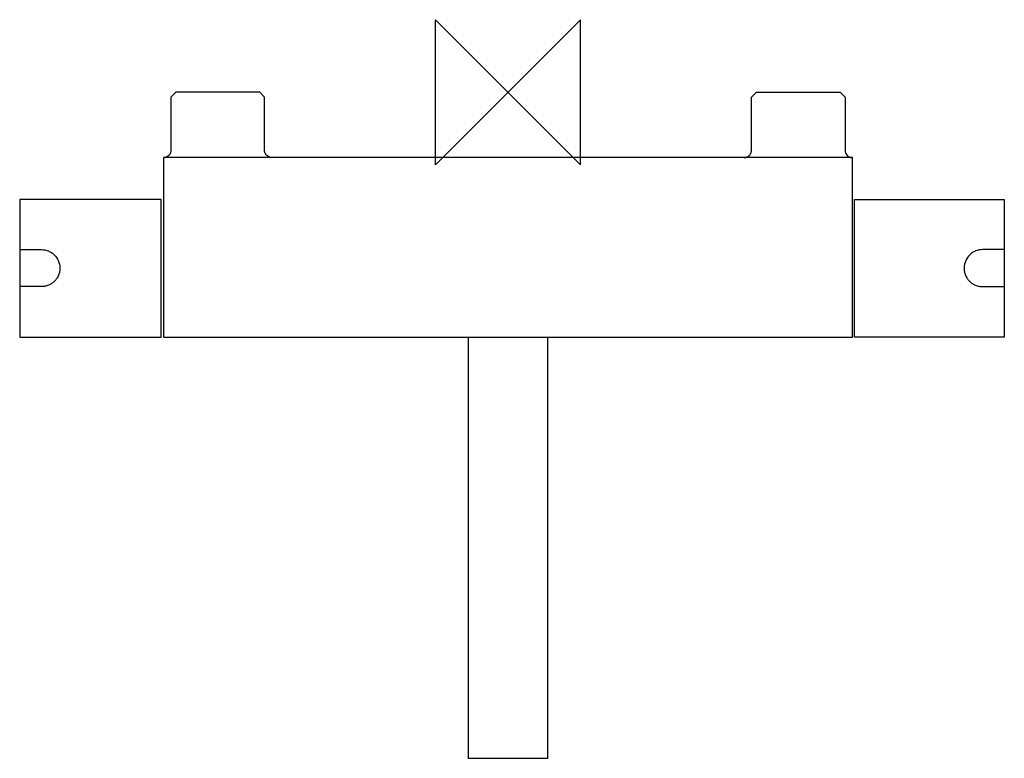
# Model space of a CAD drawing. Header units: millimetres. Extents: x -135 to 137, y -184 to 20.
import ezdxf

# ---------------------------------------------------------------- set-up
doc = ezdxf.new("R2010")
doc.units = ezdxf.units.MM
doc.header["$MEASUREMENT"] = 0
doc.layers.add('ORIGIN', color=6, linetype='Continuous')
doc.layers.add('PLANNING', color=1, linetype='Continuous')

# ---------------------------------------------------------------- blocks, each defined once
blk = doc.blocks.new('707000_T')
at = {"layer": 'ORIGIN'}
for p, q in [((20, 20), (-20, -20)), ((-20, -20), (-20, 20)), ((-20, 20), (20, -20)), ((20, -20), (20, 20))]:
    blk.add_line(p, q, dxfattribs=at)
at = {"layer": 'PLANNING'}
for p, q in [((95, -18), (-95, -18)), ((-95, -18), (-95, -67.5)), ((95, -67.5), (95, -18)), ((-134.6, -29.7), (-134.6, -43.24)), ((-95.8, -29.5), (-134.4, -29.5)), ((-95.6, -67.3), (-95.6, -29.7)), ((95.5, -67.3), (95.5, -29.7)), ((136.8, -29.7), (136.8, -43.24)), ((-134.4, -43.35), (-128.6, -43.35)), ((136.6, -43.35), (130.8, -43.35)), ((-134.6, -53.66), (-134.6, -67.3)), ((-128.6, -53.55), (-134.4, -53.55)), ((130.8, -53.55), (136.6, -53.55)), ((136.8, -53.66), (136.8, -67.3)), ((-134.4, -67.5), (-95.8, -67.5)), ((-95, -67.5), (95, -67.5)), ((-11, -67.5), (-11, -183.3)), ((11, -183.3), (11, -67.5)), ((-10.8, -183.5), (10.8, -183.5))]:
    blk.add_line(p, q, dxfattribs=at)
for points in [[(-67.1, -16), (-67.1, -1.35), (-68.45, 0), (-91.55, 0), (-92.9, -1.35), (-92.9, -16)], [(67.1, -16), (67.1, -1.35), (68.45, 0), (91.55, 0), (92.9, -1.35), (92.9, -16)], [(-134.6, -43.24), (-134.6, -53.66)], [(136.8, -43.24), (136.8, -53.66)]]:
    blk.add_lwpolyline(points, dxfattribs=at)
for points, knots in [([(-92.9, -16), (-92.9, -16.09), (-92.91, -16.17), (-92.93, -16.37), (-92.98, -16.58), (-93.13, -16.97), (-93.45, -17.43), (-93.93, -17.78), (-94.29, -17.91), (-94.44, -17.95), (-94.55, -17.97), (-94.69, -17.99), (-94.85, -18), (-94.89, -18), (-94.9, -18)], [0, 0, 0, 0, 0.26, 0.26, 0.58, 0.9, 1.54, 2.24, 2.66, 2.68, 2.68, 3, 3.12, 3.141412, 3.141412, 3.141412, 3.141412]), ([(-65.1, -18), (-65.19, -18), (-65.27, -17.99), (-65.47, -17.97), (-65.68, -17.92), (-65.87, -17.85), (-66.16, -17.71), (-66.34, -17.58), (-66.65, -17.28), (-66.84, -17.03), (-67, -16.64), (-67.06, -16.41), (-67.09, -16.19), (-67.1, -16.08), (-67.1, -16)], [0, 0, 0, 0, 0.261406, 0.261406, 0.581406, 0.901406, 0.901406, 1.541406, 1.541406, 2.201406, 2.481406, 2.801406, 2.901406, 3.141406, 3.141406, 3.141406, 3.141406]), ([(65.1, -18), (65.19, -18), (65.27, -17.99), (65.47, -17.97), (65.68, -17.92), (65.87, -17.85), (66.16, -17.71), (66.34, -17.58), (66.65, -17.28), (66.84, -17.03), (67, -16.64), (67.06, -16.41), (67.09, -16.19), (67.1, -16.08), (67.1, -16)], [0, 0, 0, 0, 0.261406, 0.261406, 0.581406, 0.901406, 0.901406, 1.541406, 1.541406, 2.201406, 2.481406, 2.801406, 2.901406, 3.141406, 3.141406, 3.141406, 3.141406]), ([(92.9, -16), (92.9, -16.09), (92.91, -16.17), (92.93, -16.37), (92.98, -16.58), (93.13, -16.97), (93.45, -17.43), (93.93, -17.78), (94.29, -17.91), (94.44, -17.95), (94.55, -17.97), (94.69, -17.99), (94.85, -18), (94.89, -18), (94.9, -18)], [0, 0, 0, 0, 0.26, 0.26, 0.58, 0.9, 1.54, 2.24, 2.66, 2.68, 2.68, 3, 3.12, 3.141412, 3.141412, 3.141412, 3.141412]), ([(-128.6, -43.35), (-127.95, -43.35), (-126.95, -43.55), (-125.77, -44.18), (-124.76, -45), (-123.81, -46.4), (-123.48, -47.92), (-123.54, -48.96), (-123.64, -49.62), (-123.88, -50.4), (-124.35, -51.31), (-124.99, -52.09), (-125.77, -52.72), (-126.65, -53.2), (-127.61, -53.49), (-128.27, -53.55), (-128.6, -53.55)], [-21.953541, -21.953541, -21.953541, -21.953541, -20.002572, -18.951938, -17.978407, -16.111597, -13.969152, -13.396309, -12.985934, -11.968203, -10.955611, -9.949496, -8.947574, -7.969686, -6.94534, -5.969928, -5.969928, -5.969928, -5.969928]), ([(130.8, -43.35), (130.15, -43.35), (129.15, -43.55), (127.97, -44.18), (126.96, -45), (126.01, -46.4), (125.68, -47.92), (125.74, -48.96), (125.84, -49.62), (126.08, -50.4), (126.55, -51.31), (127.19, -52.09), (127.97, -52.72), (128.85, -53.2), (129.81, -53.49), (130.47, -53.55), (130.8, -53.55)], [-21.953541, -21.953541, -21.953541, -21.953541, -20.002572, -18.951938, -17.978407, -16.111597, -13.969152, -13.396309, -12.985934, -11.968203, -10.955611, -9.949496, -8.947574, -7.969686, -6.94534, -5.969928, -5.969928, -5.969928, -5.969928])]:
    blk.add_open_spline(points, degree=3, knots=knots, dxfattribs=at)
for points, weights in [([(-134.4, -29.5), (-134.6, -29.5), (-134.6, -29.7)], [1, 0.707152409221, 1]), ([(136.6, -29.5), (136.8, -29.5), (136.8, -29.7)], [1, 0.707152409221, 1]), ([(-134.6, -67.3), (-134.6, -67.5), (-134.4, -67.5)], [1, 0.707108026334, 1]), ([(136.8, -67.3), (136.8, -67.5), (136.6, -67.5)], [1, 0.707108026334, 1]), ([(-11, -183.3), (-11, -183.5), (-10.8, -183.5)], [1, 0.707106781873, 1]), ([(10.8, -183.5), (11, -183.5), (11, -183.3)], [1, 0.707106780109, 1])]:
    blk.add_rational_spline(points, weights, degree=2, dxfattribs=at)
for points, weights, knots in [([(-95.6, -29.7), (-95.6, -29.62), (-95.66, -29.56), (-95.72, -29.5), (-95.8, -29.5)], [1, 0.92386377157, 1, 0.92386377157, 1], [149.7939994, 149.7939994, 149.7939994, 149.9510786, 149.9510786, 150.1081579, 150.1081579, 150.1081579]), ([(95.5, -29.7), (95.5, -29.62), (95.56, -29.56), (95.62, -29.5), (95.7, -29.5)], [1, 0.92386377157, 1, 0.92386377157, 1], [149.7939994, 149.7939994, 149.7939994, 149.9510786, 149.9510786, 150.1081579, 150.1081579, 150.1081579]), ([(-95.8, -67.5), (-95.72, -67.5), (-95.66, -67.44), (-95.6, -67.38), (-95.6, -67.3)], [1, 0.923879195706, 1, 0.923879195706, 1], [111.8799731, 111.8799731, 111.8799731, 112.0370525, 112.0370525, 112.1941318, 112.1941318, 112.1941318]), ([(95.7, -67.5), (95.62, -67.5), (95.56, -67.44), (95.5, -67.38), (95.5, -67.3)], [1, 0.923879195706, 1, 0.923879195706, 1], [111.8799731, 111.8799731, 111.8799731, 112.0370525, 112.0370525, 112.1941318, 112.1941318, 112.1941318])]:
    blk.add_rational_spline(points, weights, degree=2, knots=knots, dxfattribs=at)
for points, degree in [([(95.7, -29.5), (116.15, -29.5), (136.6, -29.5)], 2), ([(-134.6, -43.24), (-134.6, -43.34), (-134.51, -43.35), (-134.4, -43.35)], 3), ([(136.8, -43.24), (136.8, -43.34), (136.71, -43.35), (136.6, -43.35)], 3), ([(-134.4, -53.55), (-134.51, -53.55), (-134.6, -53.57), (-134.6, -53.66)], 3), ([(136.6, -53.55), (136.71, -53.55), (136.8, -53.57), (136.8, -53.66)], 3), ([(136.6, -67.5), (116.15, -67.5), (95.7, -67.5)], 2)]:
    blk.add_open_spline(points, degree=degree, dxfattribs=at)

msp = doc.modelspace()

# ---------------------------------------------------------------- block references
msp.add_blockref('707000_T', (0, 0))

doc.saveas('drawing.dxf')
